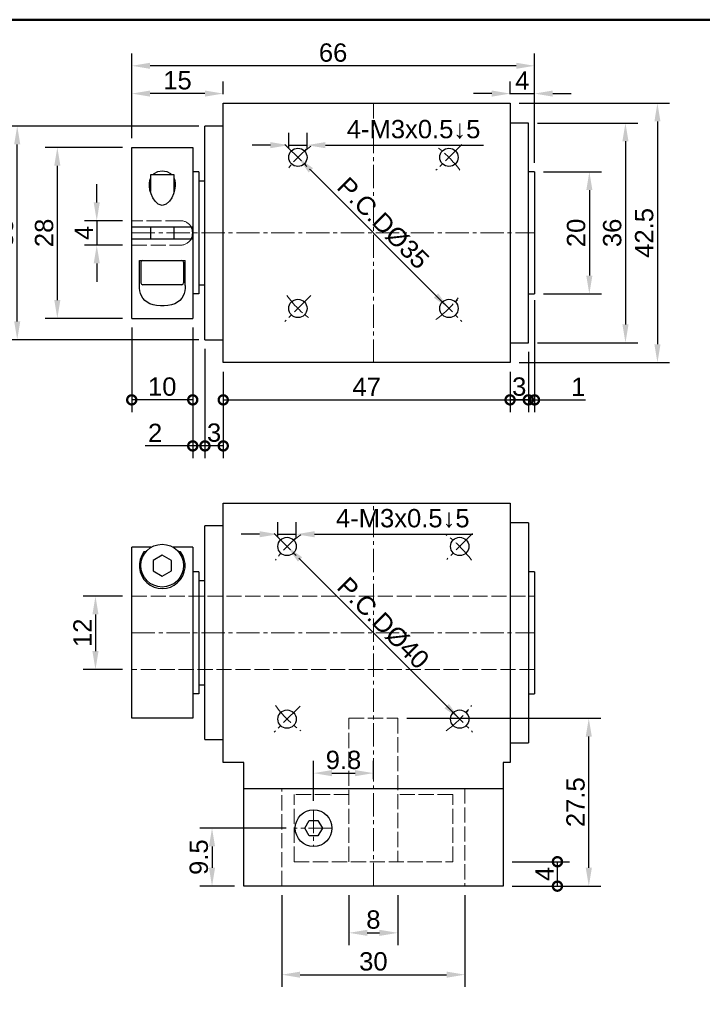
# Model space of a CAD drawing. Header units: millimetres. Extents: x 2723 to 3130, y 721 to 1006.
# Tile 3 of 8: x 2815 to 2927, y 845 to 1006. Entities that reach past the tile are written whole.
import ezdxf

# ---------------------------------------------------------------- set-up
doc = ezdxf.new("R2010")
doc.units = ezdxf.units.MM
doc.linetypes.add('CENTER2', pattern=[28.575, 19.05, -3.175, 3.175, -3.175])
doc.linetypes.add('DASHED', pattern=[0.2068, 0.1655, -0.0413])
for name, color, linetype, lineweight in [('中心線', 6, 'CENTER2', 5), ('剖面線', 2, 'DASHED', 5), ('圖框', 7, 'Continuous', 50), ('標註', 4, 'Continuous', 13)]:
    doc.layers.add(name, color=color, linetype=linetype, lineweight=lineweight)
doc.layers.add('產品', color=7, linetype='Continuous')
doc.styles.get("Standard").update_dxf_attribs({"font": 'arial.ttf'})
doc.dimstyles.new('yuetai', dxfattribs={"dimtxt": 3, "dimasz": 3, "dimexe": 2, "dimexo": 1.5, "dimtad": 1, "dimdsep": 46, "dimtxsty": 'Standard', "dimcen": 0, "dimadec": 0, "dimazin": 0, "dimtfac": 1, "dimtmove": 0, "dimatfit": 3, "dimfxl": 1, "dimarcsym": 0})

# ---------------------------------------------------------------- blocks, each defined once
blk = doc.blocks.new('標題欄框 下標註')
at = {"layer": '圖框'}
blk.add_lwpolyline([(2.28, 89.91), (287.28, 89.91), (287.28, 273.91), (2.28, 273.91)], close=True, dxfattribs=at)
blk = doc.blocks.new('_DotSmall')
at = {"color": 0, "linetype": 'ByBlock', "const_width": 0.5}
blk.add_lwpolyline([(-0.0625, 0, 1), (0.0625, 0, 1)], format="xyb", close=True, dxfattribs=at)
blk = doc.blocks.new('*D4')
at = {"layer": 'Defpoints', "color": 0, "transparency": 16777216}
for p in [(2894.49, 868.31), (2903.4, 868.31), (2894.49, 864.31)]:
    blk.add_point(p, dxfattribs=at)
at = {"layer": '標註', "color": 0, "lineweight": -2, "transparency": 16777216}
for p, q in [((2895.99, 868.31), (2905.4, 868.31)), ((2903.4, 864.31), (2903.4, 868.31)), ((2895.99, 864.31), (2905.4, 864.31))]:
    blk.add_line(p, q, dxfattribs=at)
at = {"layer": '標註', "color": 0, "lineweight": -2, "transparency": 16777216, "xscale": 3, "yscale": 3, "zscale": 3}
for p, rotation in [((2903.4, 868.31), 90), ((2903.4, 864.31), 270)]:
    blk.add_blockref('_DotSmall', p, dxfattribs=dict(at, rotation=rotation))
at = {"layer": '標註', "color": 0, "transparency": 16777216, "insert": (2901.28, 866.31), "char_height": 3, "attachment_point": 5, "rotation": 90}
blk.add_mtext('4', dxfattribs=at)
blk = doc.blocks.new('*D5')
at = {"layer": 'Defpoints', "color": 0, "transparency": 16777216}
for p in [(2877.24, 891.81), (2908.54, 891.81), (2894.49, 864.31)]:
    blk.add_point(p, dxfattribs=at)
at = {"layer": '標註', "color": 0, "lineweight": -2, "transparency": 16777216}
for p, q in [((2878.74, 891.81), (2910.54, 891.81)), ((2908.54, 867.31), (2908.54, 888.81)), ((2895.99, 864.31), (2910.54, 864.31))]:
    blk.add_line(p, q, dxfattribs=at)
at = {"layer": '標註', "color": 0, "transparency": 16777216}
for points in [[(2908.04, 888.81), (2909.04, 888.81), (2908.54, 891.81)], [(2908.04, 867.31), (2909.04, 867.31), (2908.54, 864.31)]]:
    blk.add_solid(points, dxfattribs=at)
at = {"layer": '標註', "color": 0, "transparency": 16777216, "insert": (2906.38, 878.06), "char_height": 3, "attachment_point": 5, "rotation": 90}
blk.add_mtext('27.5', dxfattribs=at)
blk = doc.blocks.new('*D6')
at = {"layer": 'Defpoints', "color": 0, "transparency": 16777216}
for p in [(2860.87, 983.68), (2885.62, 958.93), (2885.62, 958.93)]:
    blk.add_point(p, dxfattribs=at)
at = {"layer": '標註', "color": 0, "lineweight": -2, "transparency": 16777216}
for p, q in [((2861.93, 984.74), (2862.28, 985.1)), ((2862.99, 981.56), (2883.5, 961.06)), ((2886.68, 960), (2887.03, 960.35))]:
    blk.add_line(p, q, dxfattribs=at)
at = {"layer": '標註', "color": 0, "transparency": 16777216}
for points in [[(2863.34, 981.92), (2862.64, 981.21), (2860.87, 983.68)], [(2883.85, 961.41), (2883.14, 960.7), (2885.62, 958.93)]]:
    blk.add_solid(points, dxfattribs=at)
at = {"layer": '標註', "color": 0, "transparency": 16777216, "insert": (2874.83, 972.89), "char_height": 3, "attachment_point": 5, "rotation": 315}
blk.add_mtext('P.C.DØ35', dxfattribs=at)
blk = doc.blocks.new('*D7')
at = {"layer": 'Defpoints', "color": 0, "transparency": 16777216}
for p in [(2848.64, 950.06), (2895.64, 950.06), (2895.64, 943.96)]:
    blk.add_point(p, dxfattribs=at)
at = {"layer": '標註', "color": 0, "lineweight": -2, "transparency": 16777216}
for p, q in [((2848.64, 948.56), (2848.64, 941.96)), ((2895.64, 948.56), (2895.64, 941.96)), ((2848.64, 943.96), (2895.64, 943.96))]:
    blk.add_line(p, q, dxfattribs=at)
at = {"layer": '標註', "color": 0, "lineweight": -2, "transparency": 16777216, "xscale": 3, "yscale": 3, "zscale": 3, "rotation": 180}
blk.add_blockref('_DotSmall', (2848.64, 943.96), dxfattribs=at)
at = {"layer": '標註', "color": 0, "lineweight": -2, "transparency": 16777216, "xscale": 3, "yscale": 3, "zscale": 3}
blk.add_blockref('_DotSmall', (2895.64, 943.96), dxfattribs=at)
at = {"layer": '標註', "color": 0, "transparency": 16777216, "insert": (2872.14, 946.09), "char_height": 3, "attachment_point": 5}
blk.add_mtext('47', dxfattribs=at)
blk = doc.blocks.new('*D8')
at = {"layer": 'Defpoints', "color": 0, "transparency": 16777216}
for p in [(2845.64, 953.81), (2848.64, 950.06), (2845.64, 936.42)]:
    blk.add_point(p, dxfattribs=at)
at = {"layer": '標註', "color": 0, "lineweight": -2, "transparency": 16777216}
for p, q in [((2845.64, 952.31), (2845.64, 934.42)), ((2848.64, 948.56), (2848.64, 934.42)), ((2848.64, 936.42), (2845.64, 936.42))]:
    blk.add_line(p, q, dxfattribs=at)
at = {"layer": '標註', "color": 0, "lineweight": -2, "transparency": 16777216, "xscale": 3, "yscale": 3, "zscale": 3, "rotation": 180}
blk.add_blockref('_DotSmall', (2845.64, 936.42), dxfattribs=at)
at = {"layer": '標註', "color": 0, "lineweight": -2, "transparency": 16777216, "xscale": 3, "yscale": 3, "zscale": 3}
blk.add_blockref('_DotSmall', (2848.64, 936.42), dxfattribs=at)
at = {"layer": '標註', "color": 0, "transparency": 16777216, "insert": (2847.14, 938.58), "char_height": 3, "attachment_point": 5}
blk.add_mtext('3', dxfattribs=at)
blk = doc.blocks.new('*D9')
at = {"layer": 'Defpoints', "color": 0, "transparency": 16777216}
for p in [(2898.64, 953.31), (2895.64, 950.06), (2898.64, 943.96)]:
    blk.add_point(p, dxfattribs=at)
at = {"layer": '標註', "color": 0, "lineweight": -2, "transparency": 16777216}
for p, q in [((2898.64, 951.81), (2898.64, 941.96)), ((2895.64, 948.56), (2895.64, 941.96)), ((2895.64, 943.96), (2898.64, 943.96))]:
    blk.add_line(p, q, dxfattribs=at)
at = {"layer": '標註', "color": 0, "lineweight": -2, "transparency": 16777216, "xscale": 3, "yscale": 3, "zscale": 3, "rotation": 180}
blk.add_blockref('_DotSmall', (2895.64, 943.96), dxfattribs=at)
at = {"layer": '標註', "color": 0, "lineweight": -2, "transparency": 16777216, "xscale": 3, "yscale": 3, "zscale": 3}
blk.add_blockref('_DotSmall', (2898.64, 943.96), dxfattribs=at)
at = {"layer": '標註', "color": 0, "transparency": 16777216, "insert": (2897.14, 946.12), "char_height": 3, "attachment_point": 5}
blk.add_mtext('3', dxfattribs=at)
blk = doc.blocks.new('*D10')
at = {"layer": 'Defpoints', "color": 0, "transparency": 16777216}
for p in [(2833.64, 957.31), (2843.64, 957.31), (2833.64, 943.96)]:
    blk.add_point(p, dxfattribs=at)
at = {"layer": '標註', "color": 0, "lineweight": -2, "transparency": 16777216}
for p, q in [((2833.64, 955.81), (2833.64, 941.96)), ((2843.64, 955.81), (2843.64, 941.96)), ((2843.64, 943.96), (2833.64, 943.96))]:
    blk.add_line(p, q, dxfattribs=at)
at = {"layer": '標註', "color": 0, "lineweight": -2, "transparency": 16777216, "xscale": 3, "yscale": 3, "zscale": 3, "rotation": 180}
blk.add_blockref('_DotSmall', (2833.64, 943.96), dxfattribs=at)
at = {"layer": '標註', "color": 0, "lineweight": -2, "transparency": 16777216, "xscale": 3, "yscale": 3, "zscale": 3}
blk.add_blockref('_DotSmall', (2843.64, 943.96), dxfattribs=at)
at = {"layer": '標註', "color": 0, "transparency": 16777216, "insert": (2838.64, 946.12), "char_height": 3, "attachment_point": 5}
blk.add_mtext('10', dxfattribs=at)
blk = doc.blocks.new('*D11')
at = {"layer": 'Defpoints', "color": 0, "transparency": 16777216}
for p in [(2899.64, 961.81), (2898.64, 953.31), (2899.64, 943.96)]:
    blk.add_point(p, dxfattribs=at)
at = {"layer": '標註', "color": 0, "lineweight": -2, "transparency": 16777216}
for p, q in [((2899.64, 960.31), (2899.64, 941.96)), ((2898.64, 951.81), (2898.64, 941.96)), ((2898.64, 943.96), (2895.64, 943.96)), ((2898.64, 943.96), (2899.64, 943.96)), ((2899.64, 943.96), (2908, 943.96))]:
    blk.add_line(p, q, dxfattribs=at)
at = {"layer": '標註', "color": 0, "lineweight": -2, "transparency": 16777216, "xscale": 3, "yscale": 3, "zscale": 3}
blk.add_blockref('_DotSmall', (2898.64, 943.96), dxfattribs=at)
at = {"layer": '標註', "color": 0, "lineweight": -2, "transparency": 16777216, "xscale": 3, "yscale": 3, "zscale": 3, "rotation": 180}
blk.add_blockref('_DotSmall', (2899.64, 943.96), dxfattribs=at)
at = {"layer": '標註', "color": 0, "transparency": 16777216, "insert": (2906.82, 946.09), "char_height": 3, "attachment_point": 5}
blk.add_mtext('1', dxfattribs=at)
blk = doc.blocks.new('*D12')
at = {"layer": 'Defpoints', "color": 0, "transparency": 16777216}
for p in [(2895.64, 992.56), (2895.64, 950.06), (2919.79, 950.06)]:
    blk.add_point(p, dxfattribs=at)
at = {"layer": '標註', "color": 0, "lineweight": -2, "transparency": 16777216}
for p, q in [((2897.14, 992.56), (2921.79, 992.56)), ((2919.79, 989.56), (2919.79, 953.06)), ((2897.14, 950.06), (2921.79, 950.06))]:
    blk.add_line(p, q, dxfattribs=at)
at = {"layer": '標註', "color": 0, "transparency": 16777216}
for points in [[(2919.29, 989.56), (2920.29, 989.56), (2919.79, 992.56)], [(2919.29, 953.06), (2920.29, 953.06), (2919.79, 950.06)]]:
    blk.add_solid(points, dxfattribs=at)
at = {"layer": '標註', "color": 0, "transparency": 16777216, "insert": (2917.63, 971.31), "char_height": 3, "attachment_point": 5, "rotation": 90}
blk.add_mtext('42.5', dxfattribs=at)
blk = doc.blocks.new('*D13')
at = {"layer": 'Defpoints', "color": 0, "transparency": 16777216}
for p in [(2899.64, 981.31), (2899.64, 961.31), (2908.63, 961.31)]:
    blk.add_point(p, dxfattribs=at)
at = {"layer": '標註', "color": 0, "lineweight": -2, "transparency": 16777216}
for p, q in [((2901.14, 981.31), (2910.63, 981.31)), ((2908.63, 978.31), (2908.63, 964.31)), ((2901.14, 961.31), (2910.63, 961.31))]:
    blk.add_line(p, q, dxfattribs=at)
at = {"layer": '標註', "color": 0, "transparency": 16777216}
for points in [[(2908.13, 978.31), (2909.13, 978.31), (2908.63, 981.31)], [(2908.13, 964.31), (2909.13, 964.31), (2908.63, 961.31)]]:
    blk.add_solid(points, dxfattribs=at)
at = {"layer": '標註', "color": 0, "transparency": 16777216, "insert": (2906.47, 971.31), "char_height": 3, "attachment_point": 5, "rotation": 90}
blk.add_mtext('20', dxfattribs=at)
blk = doc.blocks.new('*D14')
at = {"layer": 'Defpoints', "color": 0, "transparency": 16777216}
for p in [(2833.64, 985.31), (2821.45, 957.31), (2833.64, 957.31)]:
    blk.add_point(p, dxfattribs=at)
at = {"layer": '標註', "color": 0, "lineweight": -2, "transparency": 16777216}
for p, q in [((2832.14, 985.31), (2819.45, 985.31)), ((2821.45, 982.31), (2821.45, 960.31)), ((2832.14, 957.31), (2819.45, 957.31))]:
    blk.add_line(p, q, dxfattribs=at)
at = {"layer": '標註', "color": 0, "transparency": 16777216}
for points in [[(2820.95, 982.31), (2821.95, 982.31), (2821.45, 985.31)], [(2820.95, 960.31), (2821.95, 960.31), (2821.45, 957.31)]]:
    blk.add_solid(points, dxfattribs=at)
at = {"layer": '標註', "color": 0, "transparency": 16777216, "insert": (2819.29, 971.31), "char_height": 3, "attachment_point": 5, "rotation": 90}
blk.add_mtext('28', dxfattribs=at)
blk = doc.blocks.new('*D15')
at = {"layer": 'Defpoints', "color": 0, "transparency": 16777216}
for p in [(2898.64, 989.31), (2898.64, 953.31), (2914.55, 953.31)]:
    blk.add_point(p, dxfattribs=at)
at = {"layer": '標註', "color": 0, "lineweight": -2, "transparency": 16777216}
for p, q in [((2900.14, 989.31), (2916.55, 989.31)), ((2914.55, 986.31), (2914.55, 956.31)), ((2900.14, 953.31), (2916.55, 953.31))]:
    blk.add_line(p, q, dxfattribs=at)
at = {"layer": '標註', "color": 0, "transparency": 16777216}
for points in [[(2914.05, 986.31), (2915.05, 986.31), (2914.55, 989.31)], [(2914.05, 956.31), (2915.05, 956.31), (2914.55, 953.31)]]:
    blk.add_solid(points, dxfattribs=at)
at = {"layer": '標註', "color": 0, "transparency": 16777216, "insert": (2912.39, 971.31), "char_height": 3, "attachment_point": 5, "rotation": 90}
blk.add_mtext('36', dxfattribs=at)
blk = doc.blocks.new('*D22')
at = {"layer": 'Defpoints', "color": 0, "transparency": 16777216}
for p in [(2859.1, 919.95), (2859.1, 919.95), (2887.39, 891.67)]:
    blk.add_point(p, dxfattribs=at)
at = {"layer": '標註', "color": 0, "lineweight": -2, "transparency": 16777216}
for p, q in [((2860.16, 921.01), (2860.52, 921.37)), ((2885.27, 893.79), (2861.22, 917.83)), ((2888.45, 892.73), (2888.8, 893.08))]:
    blk.add_line(p, q, dxfattribs=at)
at = {"layer": '標註', "color": 0, "transparency": 16777216}
for points in [[(2861.58, 918.18), (2860.87, 917.48), (2859.1, 919.95)], [(2885.62, 894.14), (2884.91, 893.43), (2887.39, 891.67)]]:
    blk.add_solid(points, dxfattribs=at)
at = {"layer": '標註', "color": 0, "transparency": 16777216, "insert": (2874.83, 907.39), "char_height": 3, "attachment_point": 5, "rotation": 315}
blk.add_mtext('P.C.DØ40', dxfattribs=at)
blk = doc.blocks.new('*D24')
at = {"layer": 'Defpoints', "color": 0, "transparency": 16777216}
for p in [(2869.24, 864.31), (2877.24, 864.31), (2877.24, 856.66)]:
    blk.add_point(p, dxfattribs=at)
at = {"layer": '標註', "color": 0, "lineweight": -2, "transparency": 16777216}
for p, q in [((2869.24, 862.81), (2869.24, 854.66)), ((2877.24, 862.81), (2877.24, 854.66)), ((2872.24, 856.66), (2874.24, 856.66))]:
    blk.add_line(p, q, dxfattribs=at)
at = {"layer": '標註', "color": 0, "transparency": 16777216}
for points in [[(2872.24, 857.16), (2872.24, 856.16), (2869.24, 856.66)], [(2874.24, 857.16), (2874.24, 856.16), (2877.24, 856.66)]]:
    blk.add_solid(points, dxfattribs=at)
at = {"layer": '標註', "color": 0, "transparency": 16777216, "insert": (2873.24, 858.82), "char_height": 3, "attachment_point": 5}
blk.add_mtext('8', dxfattribs=at)
blk = doc.blocks.new('*D25')
at = {"layer": 'Defpoints', "color": 0, "transparency": 16777216}
for p in [(2858.24, 864.31), (2888.24, 864.31), (2888.24, 849.81)]:
    blk.add_point(p, dxfattribs=at)
at = {"layer": '標註', "color": 0, "lineweight": -2, "transparency": 16777216}
for p, q in [((2858.24, 862.81), (2858.24, 847.81)), ((2888.24, 862.81), (2888.24, 847.81)), ((2861.24, 849.81), (2885.24, 849.81))]:
    blk.add_line(p, q, dxfattribs=at)
at = {"layer": '標註', "color": 0, "transparency": 16777216}
for points in [[(2861.24, 850.31), (2861.24, 849.31), (2858.24, 849.81)], [(2885.24, 850.31), (2885.24, 849.31), (2888.24, 849.81)]]:
    blk.add_solid(points, dxfattribs=at)
at = {"layer": '標註', "color": 0, "transparency": 16777216, "insert": (2873.24, 851.97), "char_height": 3, "attachment_point": 5}
blk.add_mtext('30', dxfattribs=at)
blk = doc.blocks.new('*D26')
at = {"layer": 'Defpoints', "color": 0, "transparency": 16777216}
for p in [(2814.88, 988.81), (2846.14, 988.81), (2846.14, 953.81)]:
    blk.add_point(p, dxfattribs=at)
at = {"layer": '標註', "color": 0, "lineweight": -2, "transparency": 16777216}
for p, q in [((2844.64, 988.81), (2812.88, 988.81)), ((2814.88, 956.81), (2814.88, 985.81)), ((2844.64, 953.81), (2812.88, 953.81))]:
    blk.add_line(p, q, dxfattribs=at)
at = {"layer": '標註', "color": 0, "transparency": 16777216}
for points in [[(2814.38, 985.81), (2815.38, 985.81), (2814.88, 988.81)], [(2814.38, 956.81), (2815.38, 956.81), (2814.88, 953.81)]]:
    blk.add_solid(points, dxfattribs=at)
at = {"layer": '標註', "color": 0, "transparency": 16777216, "insert": (2812.72, 971.31), "char_height": 3, "attachment_point": 5, "rotation": 90}
blk.add_mtext('35', dxfattribs=at)
blk = doc.blocks.new('*D28')
at = {"layer": 'Defpoints', "color": 0, "transparency": 16777216}
for p in [(2860.6, 921.95), (2857.6, 919.95), (2860.6, 919.95)]:
    blk.add_point(p, dxfattribs=at)
at = {"layer": '標註', "color": 0, "lineweight": -2, "transparency": 16777216}
for p, q in [((2857.6, 921.45), (2857.6, 923.95)), ((2860.6, 921.45), (2860.6, 923.95)), ((2854.6, 921.95), (2851.6, 921.95)), ((2857.6, 921.95), (2860.6, 921.95)), ((2863.6, 921.95), (2889.53, 921.95))]:
    blk.add_line(p, q, dxfattribs=at)
at = {"layer": '標註', "color": 0, "transparency": 16777216}
for points in [[(2854.6, 922.45), (2854.6, 921.45), (2857.6, 921.95)], [(2863.6, 922.45), (2863.6, 921.45), (2860.6, 921.95)]]:
    blk.add_solid(points, dxfattribs=at)
at = {"layer": '標註', "color": 0, "transparency": 16777216, "insert": (2878.06, 924.52), "char_height": 3, "attachment_point": 5}
blk.add_mtext('4-M3x0.5↓5', dxfattribs=at)
blk = doc.blocks.new('*D30')
at = {"layer": 'Defpoints', "color": 0, "transparency": 16777216}
for p in [(2862.37, 985.68), (2859.37, 983.68), (2862.37, 983.68)]:
    blk.add_point(p, dxfattribs=at)
at = {"layer": '標註', "color": 0, "lineweight": -2, "transparency": 16777216}
for p, q in [((2859.37, 985.18), (2859.37, 987.68)), ((2862.37, 985.18), (2862.37, 987.68)), ((2856.37, 985.68), (2853.37, 985.68)), ((2859.37, 985.68), (2862.37, 985.68)), ((2865.37, 985.68), (2891.3, 985.68))]:
    blk.add_line(p, q, dxfattribs=at)
at = {"layer": '標註', "color": 0, "transparency": 16777216}
for points in [[(2856.37, 986.18), (2856.37, 985.18), (2859.37, 985.68)], [(2865.37, 986.18), (2865.37, 985.18), (2862.37, 985.68)]]:
    blk.add_solid(points, dxfattribs=at)
at = {"layer": '標註', "color": 0, "transparency": 16777216, "insert": (2879.83, 988.25), "char_height": 3, "attachment_point": 5}
blk.add_mtext('4-M3x0.5↓5', dxfattribs=at)
blk = doc.blocks.new('*D43')
at = {"layer": 'Defpoints', "color": 0, "transparency": 16777216}
for p in [(2873.24, 882.82), (2873.24, 880.31), (2863.44, 876.81)]:
    blk.add_point(p, dxfattribs=at)
at = {"layer": '標註', "color": 0, "lineweight": -2, "transparency": 16777216}
for p, q in [((2863.44, 878.31), (2863.44, 884.82)), ((2873.24, 881.81), (2873.24, 884.82)), ((2866.44, 882.82), (2870.24, 882.82))]:
    blk.add_line(p, q, dxfattribs=at)
at = {"layer": '標註', "color": 0, "transparency": 16777216}
for points in [[(2866.44, 883.32), (2866.44, 882.32), (2863.44, 882.82)], [(2870.24, 883.32), (2870.24, 882.32), (2873.24, 882.82)]]:
    blk.add_solid(points, dxfattribs=at)
at = {"layer": '標註', "color": 0, "transparency": 16777216, "insert": (2868.34, 884.97), "char_height": 3, "attachment_point": 5}
blk.add_mtext('9.8', dxfattribs=at)
blk = doc.blocks.new('*D44')
at = {"layer": 'Defpoints', "color": 0, "transparency": 16777216}
for p in [(2860.44, 873.81), (2846.8, 864.31), (2851.99, 864.31)]:
    blk.add_point(p, dxfattribs=at)
at = {"layer": '標註', "color": 0, "lineweight": -2, "transparency": 16777216}
for p, q in [((2858.94, 873.81), (2844.8, 873.81)), ((2846.8, 870.81), (2846.8, 867.31)), ((2850.49, 864.31), (2844.8, 864.31))]:
    blk.add_line(p, q, dxfattribs=at)
at = {"layer": '標註', "color": 0, "transparency": 16777216}
for points in [[(2846.3, 870.81), (2847.3, 870.81), (2846.8, 873.81)], [(2846.3, 867.31), (2847.3, 867.31), (2846.8, 864.31)]]:
    blk.add_solid(points, dxfattribs=at)
at = {"layer": '標註', "color": 0, "transparency": 16777216, "insert": (2844.65, 869.06), "char_height": 3, "attachment_point": 5, "rotation": 90}
blk.add_mtext('9.5', dxfattribs=at)
blk = doc.blocks.new('*D46')
at = {"layer": 'Defpoints', "color": 0, "transparency": 16777216}
for p in [(2833.64, 911.81), (2827.7, 899.81), (2833.64, 899.81)]:
    blk.add_point(p, dxfattribs=at)
at = {"layer": '標註', "color": 0, "lineweight": -2, "transparency": 16777216}
for p, q in [((2832.14, 911.81), (2825.7, 911.81)), ((2827.7, 908.81), (2827.7, 902.81)), ((2832.14, 899.81), (2825.7, 899.81))]:
    blk.add_line(p, q, dxfattribs=at)
at = {"layer": '標註', "color": 0, "transparency": 16777216}
for points in [[(2827.2, 908.81), (2828.2, 908.81), (2827.7, 911.81)], [(2827.2, 902.81), (2828.2, 902.81), (2827.7, 899.81)]]:
    blk.add_solid(points, dxfattribs=at)
at = {"layer": '標註', "color": 0, "transparency": 16777216, "insert": (2825.57, 905.81), "char_height": 3, "attachment_point": 5, "rotation": 90}
blk.add_mtext('12', dxfattribs=at)
blk = doc.blocks.new('*D48')
at = {"layer": 'Defpoints', "color": 0, "transparency": 16777216}
for p in [(2833.64, 973.31), (2827.91, 969.31), (2833.64, 969.31)]:
    blk.add_point(p, dxfattribs=at)
at = {"layer": '標註', "color": 0, "lineweight": -2, "transparency": 16777216}
for p, q in [((2827.91, 976.31), (2827.91, 979.31)), ((2832.14, 973.31), (2825.91, 973.31)), ((2827.91, 973.31), (2827.91, 969.31)), ((2832.14, 969.31), (2825.91, 969.31)), ((2827.91, 966.31), (2827.91, 963.31))]:
    blk.add_line(p, q, dxfattribs=at)
at = {"layer": '標註', "color": 0, "transparency": 16777216}
for points in [[(2827.41, 976.31), (2828.41, 976.31), (2827.91, 973.31)], [(2827.41, 966.31), (2828.41, 966.31), (2827.91, 969.31)]]:
    blk.add_solid(points, dxfattribs=at)
at = {"layer": '標註', "color": 0, "transparency": 16777216, "insert": (2825.78, 971.31), "char_height": 3, "attachment_point": 5, "rotation": 90}
blk.add_mtext('4', dxfattribs=at)
blk = doc.blocks.new('*D49')
at = {"layer": 'Defpoints', "color": 0, "transparency": 16777216}
for p in [(2843.64, 957.31), (2845.64, 953.81), (2843.64, 936.42)]:
    blk.add_point(p, dxfattribs=at)
at = {"layer": '標註', "color": 0, "lineweight": -2, "transparency": 16777216}
for p, q in [((2843.64, 955.81), (2843.64, 934.42)), ((2845.64, 952.31), (2845.64, 934.42)), ((2843.64, 936.42), (2835.85, 936.42)), ((2845.64, 936.42), (2843.64, 936.42))]:
    blk.add_line(p, q, dxfattribs=at)
at = {"layer": '標註', "color": 0, "lineweight": -2, "transparency": 16777216, "xscale": 3, "yscale": 3, "zscale": 3, "rotation": 180}
blk.add_blockref('_DotSmall', (2843.64, 936.42), dxfattribs=at)
at = {"layer": '標註', "color": 0, "lineweight": -2, "transparency": 16777216, "xscale": 3, "yscale": 3, "zscale": 3}
blk.add_blockref('_DotSmall', (2845.64, 936.42), dxfattribs=at)
at = {"layer": '標註', "color": 0, "transparency": 16777216, "insert": (2837.47, 938.55), "char_height": 3, "attachment_point": 5}
blk.add_mtext('2', dxfattribs=at)
blk = doc.blocks.new('*D51')
at = {"layer": 'Defpoints', "color": 0, "transparency": 16777216}
for p in [(2833.64, 998.68), (2833.64, 985.31), (2899.64, 981.31)]:
    blk.add_point(p, dxfattribs=at)
at = {"layer": '標註', "color": 0, "lineweight": -2, "transparency": 16777216}
for p, q in [((2833.64, 986.81), (2833.64, 1000.68)), ((2899.64, 982.81), (2899.64, 1000.68)), ((2896.64, 998.68), (2836.64, 998.68))]:
    blk.add_line(p, q, dxfattribs=at)
at = {"layer": '標註', "color": 0, "transparency": 16777216}
for points in [[(2836.64, 999.18), (2836.64, 998.18), (2833.64, 998.68)], [(2896.64, 999.18), (2896.64, 998.18), (2899.64, 998.68)]]:
    blk.add_solid(points, dxfattribs=at)
at = {"layer": '標註', "color": 0, "transparency": 16777216, "insert": (2866.64, 1000.83), "char_height": 3, "attachment_point": 5}
blk.add_mtext('66', dxfattribs=at)
blk = doc.blocks.new('*D52')
at = {"layer": 'Defpoints', "color": 0, "transparency": 16777216}
for p in [(2833.64, 994.13), (2848.64, 992.56), (2833.64, 985.31)]:
    blk.add_point(p, dxfattribs=at)
at = {"layer": '標註', "color": 0, "lineweight": -2, "transparency": 16777216}
for p, q in [((2833.64, 986.81), (2833.64, 996.13)), ((2848.64, 994.06), (2848.64, 996.13)), ((2845.64, 994.13), (2836.64, 994.13))]:
    blk.add_line(p, q, dxfattribs=at)
at = {"layer": '標註', "color": 0, "transparency": 16777216}
for points in [[(2836.64, 994.63), (2836.64, 993.63), (2833.64, 994.13)], [(2845.64, 994.63), (2845.64, 993.63), (2848.64, 994.13)]]:
    blk.add_solid(points, dxfattribs=at)
at = {"layer": '標註', "color": 0, "transparency": 16777216, "insert": (2841.14, 996.29), "char_height": 3, "attachment_point": 5}
blk.add_mtext('15', dxfattribs=at)
blk = doc.blocks.new('*D53')
at = {"layer": 'Defpoints', "color": 0, "transparency": 16777216}
for p in [(2899.64, 994.13), (2895.64, 992.56), (2899.64, 981.31)]:
    blk.add_point(p, dxfattribs=at)
at = {"layer": '標註', "color": 0, "lineweight": -2, "transparency": 16777216}
for p, q in [((2895.64, 994.06), (2895.64, 996.13)), ((2899.64, 982.81), (2899.64, 996.13)), ((2892.64, 994.13), (2889.64, 994.13)), ((2895.64, 994.13), (2899.64, 994.13)), ((2902.64, 994.13), (2905.64, 994.13))]:
    blk.add_line(p, q, dxfattribs=at)
at = {"layer": '標註', "color": 0, "transparency": 16777216}
for points in [[(2892.64, 994.63), (2892.64, 993.63), (2895.64, 994.13)], [(2902.64, 994.63), (2902.64, 993.63), (2899.64, 994.13)]]:
    blk.add_solid(points, dxfattribs=at)
at = {"layer": '標註', "color": 0, "transparency": 16777216, "insert": (2897.64, 996.25), "char_height": 3, "attachment_point": 5}
blk.add_mtext('4', dxfattribs=at)

msp = doc.modelspace()

# ---------------------------------------------------------------- linework, layer by layer
at = {"layer": '中心線', "ltscale": 0.2}
for p, q in [((2873.244, 950.059), (2873.244, 992.559)), ((2858.749, 985.805), (2862.991, 981.562)), ((2887.74, 985.805), (2883.497, 981.562)), ((2833.644, 971.309), (2899.644, 971.309)), ((2862.991, 961.056), (2858.749, 956.813)), ((2883.497, 961.056), (2887.74, 956.813)), ((2873.244, 864.309), (2873.244, 927.059)), ((2856.981, 922.073), (2861.224, 917.83)), ((2889.508, 922.073), (2885.265, 917.83)), ((2833.644, 905.809), (2899.644, 905.809)), ((2861.224, 893.788), (2856.981, 889.546)), ((2885.265, 893.788), (2889.508, 889.546)), ((2863.444, 876.809), (2863.444, 870.809)), ((2866.444, 873.809), (2860.444, 873.809))]:
    msp.add_line(p, q, dxfattribs=at)
for centre, radius, start, end in [((2873.244, 971.309), 17.5, 125.86578, 144.13422), ((2873.244, 971.309), 17.5, 35.86578, 54.13422), ((2873.244, 971.309), 17.5, 215.86578, 234.13422), ((2873.244, 971.309), 17.5, 305.86578, 324.13422), ((2873.244, 905.809), 20, 126.54531, 143.45469), ((2873.244, 905.809), 20, 36.54531, 53.45469), ((2873.244, 905.809), 20, 216.54531, 233.45469), ((2873.244, 905.809), 20, 306.54531, 323.45469)]:
    msp.add_arc(centre, radius, start, end, dxfattribs=at)
at = {"layer": '剖面線', "ltscale": 15}
for p, q in [((2841.644, 973.309), (2833.644, 973.309)), ((2833.644, 969.309), (2841.644, 969.309)), ((2833.644, 911.809), (2899.644, 911.809)), ((2899.644, 899.809), (2833.644, 899.809)), ((2869.244, 891.809), (2877.244, 891.809)), ((2869.244, 868.309), (2869.244, 891.809)), ((2877.244, 891.809), (2877.244, 868.309)), ((2858.244, 864.309), (2858.244, 880.309)), ((2869.244, 880.309), (2858.244, 880.309)), ((2869.244, 879.309), (2860.244, 879.309)), ((2860.244, 868.309), (2860.244, 879.309)), ((2888.244, 880.309), (2877.244, 880.309)), ((2886.244, 879.309), (2877.244, 879.309)), ((2886.244, 868.309), (2886.244, 879.309)), ((2888.244, 880.309), (2888.244, 864.309)), ((2860.244, 868.309), (2886.244, 868.309)), ((2858.244, 864.309), (2888.244, 864.309))]:
    msp.add_line(p, q, dxfattribs=at)
for start, end in [(30, 90), (270, 330)]:
    msp.add_arc((2841.644, 971.309), 2, start, end, dxfattribs=at)
at = {"layer": '產品'}
for p, q in [((2848.644, 992.559), (2895.644, 992.559)), ((2848.644, 950.059), (2848.644, 992.559)), ((2895.644, 992.559), (2895.644, 950.059)), ((2848.644, 988.809), (2845.644, 988.809)), ((2845.644, 953.809), (2845.644, 988.809)), ((2898.644, 989.309), (2895.644, 989.309)), ((2898.644, 953.309), (2898.644, 989.309)), ((2833.644, 985.309), (2843.644, 985.309)), ((2833.644, 957.309), (2833.644, 985.309)), ((2843.644, 985.309), (2843.644, 957.309)), ((2840.594, 980.809), (2836.694, 980.809)), ((2836.694, 980.809), (2836.694, 978.088)), ((2840.594, 978.088), (2840.594, 980.809)), ((2844.644, 981.309), (2843.644, 981.309)), ((2844.644, 981.309), (2844.644, 961.309)), ((2899.644, 981.309), (2898.644, 981.309)), ((2899.644, 981.309), (2899.644, 961.309)), ((2845.644, 979.809), (2844.644, 979.809)), ((2833.644, 972.309), (2843.644, 972.309)), ((2836.694, 972.309), (2836.694, 970.309)), ((2840.594, 970.309), (2840.594, 972.309)), ((2843.644, 970.309), (2833.644, 970.309)), ((2834.893, 966.809), (2842.396, 966.809)), ((2834.893, 962.705), (2834.893, 966.809)), ((2835.144, 966.509), (2835.144, 963.109)), ((2842.144, 966.509), (2842.144, 963.109)), ((2842.396, 962.705), (2842.396, 966.809)), ((2841.844, 962.809), (2835.444, 962.809)), ((2844.644, 961.309), (2843.644, 961.309)), ((2844.644, 962.809), (2845.644, 962.809)), ((2898.644, 961.309), (2899.644, 961.309)), ((2833.644, 957.309), (2843.644, 957.309)), ((2845.644, 953.809), (2848.644, 953.809)), ((2895.644, 953.309), (2898.644, 953.309)), ((2895.644, 950.059), (2848.644, 950.059)), ((2848.644, 884.559), (2848.644, 927.059)), ((2848.644, 927.059), (2895.644, 927.059)), ((2895.644, 927.059), (2895.644, 884.559)), ((2848.644, 923.309), (2845.644, 923.309)), ((2845.644, 888.309), (2845.644, 923.309)), ((2898.644, 923.809), (2895.644, 923.809)), ((2898.644, 923.809), (2898.644, 887.809)), ((2833.644, 891.809), (2833.644, 919.809)), ((2836.842, 919.809), (2833.644, 919.809)), ((2843.644, 919.809), (2840.447, 919.809)), ((2843.644, 919.809), (2843.644, 891.809)), ((2835.969, 919.066), (2835.65, 919.066)), ((2838.644, 918.541), (2837.144, 917.675)), ((2837.144, 917.675), (2837.144, 915.943)), ((2840.144, 917.675), (2838.644, 918.541)), ((2840.144, 915.943), (2840.144, 917.675)), ((2841.639, 919.066), (2841.319, 919.066)), ((2837.144, 915.943), (2838.644, 915.077)), ((2838.644, 915.077), (2840.144, 915.943)), ((2844.644, 915.809), (2843.644, 915.809)), ((2844.644, 915.809), (2843.644, 915.809)), ((2844.644, 915.809), (2844.644, 895.809)), ((2899.644, 915.809), (2898.644, 915.809)), ((2899.644, 915.809), (2899.644, 895.809)), ((2845.644, 914.309), (2844.644, 914.309)), ((2845.644, 914.309), (2845.144, 914.309)), ((2843.644, 905.909), (2843.644, 905.809)), ((2844.644, 897.309), (2845.644, 897.309)), ((2845.144, 897.309), (2845.644, 897.309)), ((2844.644, 895.809), (2843.644, 895.809)), ((2844.644, 895.809), (2843.644, 895.809)), ((2898.644, 895.809), (2899.644, 895.809)), ((2843.644, 891.809), (2833.644, 891.809)), ((2845.644, 888.309), (2848.644, 888.309)), ((2895.644, 887.809), (2898.644, 887.809)), ((2851.994, 884.559), (2848.644, 884.559)), ((2851.994, 880.309), (2851.994, 884.559)), ((2894.494, 884.559), (2894.494, 880.309)), ((2895.644, 884.559), (2894.494, 884.559)), ((2851.994, 864.309), (2851.994, 880.309)), ((2851.994, 880.309), (2894.494, 880.309)), ((2894.494, 880.309), (2894.494, 864.309)), ((2862.001, 873.809), (2862.723, 875.059)), ((2862.723, 875.059), (2864.166, 875.059)), ((2864.166, 875.059), (2864.888, 873.809)), ((2862.723, 872.559), (2862.001, 873.809)), ((2864.166, 872.559), (2862.723, 872.559)), ((2864.888, 873.809), (2864.166, 872.559)), ((2894.494, 864.309), (2851.994, 864.309))]:
    msp.add_line(p, q, dxfattribs=at)
for points in [[(2837.077, 980.809), (2837.32, 981.067), (2837.921, 981.383), (2838.644, 981.499), (2839.368, 981.383), (2839.969, 981.067), (2840.212, 980.809)], [(2838.644, 975.809), (2837.984, 976.024), (2837.468, 976.509), (2837.097, 977.071), (2836.816, 977.686), (2836.624, 978.32), (2836.528, 978.939), (2836.531, 979.522), (2836.649, 980.101), (2836.694, 980.195)], [(2840.594, 980.195), (2840.64, 980.101), (2840.758, 979.522), (2840.76, 978.939), (2840.664, 978.32), (2840.473, 977.686), (2840.192, 977.071), (2839.821, 976.509), (2839.305, 976.024), (2838.644, 975.809)], [(2842.396, 962.705), (2842.382, 962.254), (2842.328, 961.818), (2842.226, 961.398), (2842.064, 960.992), (2841.829, 960.603), (2841.514, 960.252), (2841.126, 959.955), (2840.68, 959.718), (2840.157, 959.532), (2839.566, 959.403), (2838.948, 959.34), (2838.341, 959.34), (2837.722, 959.403), (2837.132, 959.532), (2836.609, 959.718), (2836.163, 959.955), (2835.774, 960.252), (2835.46, 960.603), (2835.224, 960.992), (2835.063, 961.398), (2834.961, 961.818), (2834.906, 962.254), (2834.893, 962.705)]]:
    msp.add_lwpolyline(points, dxfattribs=at)
for centre, radius in [((2860.87, 983.684), 1.5), ((2885.619, 983.684), 1.5), ((2860.87, 958.935), 1.5), ((2885.619, 958.935), 1.5), ((2859.102, 919.951), 1.5), ((2887.387, 919.951), 1.5), ((2838.644, 916.809), 3.5), ((2859.102, 891.667), 1.5), ((2887.387, 891.667), 1.5), ((2863.444, 873.809), 3)]:
    msp.add_circle(centre, radius, dxfattribs=at)
for centre, radius, start, end in [((2841.644, 971.309), 2, 330, 30), ((2835.444, 966.509), 0.3, 90, 180), ((2841.844, 966.509), 0.3, 0, 90), ((2835.444, 963.109), 0.3, 180, 270), ((2841.844, 963.109), 0.3, 270, 0), ((2838.644, 916.809), 3.75, 142.99489, 37.00511)]:
    msp.add_arc(centre, radius, start, end, dxfattribs=at)

# ---------------------------------------------------------------- block references
at = {"layer": '圖框', "xscale": 1.426940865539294, "yscale": 1.426940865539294, "zscale": 1.426940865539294}
msp.add_blockref('標題欄框 下標註', (2719.95, 615.38), dxfattribs=at)

# ---------------------------------------------------------------- dimensions: what is measured, and where the dimension line sits
at = {"layer": '標註'}
for base, p1, p2, angle, picture, middle in [((2833.644, 998.676), (2899.644, 981.309), (2833.644, 985.309), 180, '*D51', (2866.644, 1000.833)), ((2919.789, 950.059), (2895.644, 992.559), (2895.644, 950.059), 90, '*D12', (2917.632, 971.309)), ((2814.879, 988.809), (2846.144, 953.809), (2846.144, 988.809), 90, '*D26', (2812.722, 971.309)), ((2914.549, 953.309), (2898.644, 989.309), (2898.644, 953.309), 90, '*D15', (2912.392, 971.309)), ((2821.447, 957.309), (2833.644, 985.309), (2833.644, 957.309), 90, '*D14', (2819.29, 971.309)), ((2908.629, 961.309), (2899.644, 981.309), (2899.644, 961.309), 90, '*D13', (2906.472, 971.309)), ((2827.907, 969.309), (2833.644, 973.309), (2833.644, 969.309), 90, '*D48', (2825.782, 971.309)), ((2827.697, 899.809), (2833.644, 911.809), (2833.644, 899.809), 90, '*D46', (2825.566, 905.809)), ((2908.538, 891.809), (2894.494, 864.309), (2877.244, 891.809), 90, '*D5', (2906.381, 878.059)), ((2846.804, 864.309), (2860.444, 873.809), (2851.994, 864.309), 90, '*D44', (2844.648, 869.059))]:
    dim = msp.add_linear_dim(base=base, p1=p1, p2=p2, angle=angle, dimstyle='yuetai', dxfattribs=at)
    dim.commit()
    dim.dimension.update_dxf_attribs({"geometry": picture, "text_midpoint": middle})
for base, p1, p2, picture, middle in [((2833.644, 994.129), (2848.644, 992.559), (2833.644, 985.309), '*D52', (2841.144, 996.286)), ((2899.644, 994.129), (2895.644, 992.559), (2899.644, 981.309), '*D53', (2897.644, 996.254)), ((2873.244, 882.817), (2863.444, 876.809), (2873.244, 880.309), '*D43', (2868.344, 884.973)), ((2888.244, 849.809), (2858.244, 864.309), (2888.244, 864.309), '*D25', (2873.244, 851.967)), ((2877.244, 856.66), (2869.244, 864.309), (2877.244, 864.309), '*D24', (2873.244, 858.817))]:
    dim = msp.add_linear_dim(base=base, p1=p1, p2=p2, dimstyle='yuetai', dxfattribs=at)
    dim.commit()
    dim.dimension.update_dxf_attribs({"geometry": picture, "text_midpoint": middle})
for base, p1, p2, picture, middle in [((2862.37, 985.684), (2859.37, 983.684), (2862.37, 983.684), '*D30', (2879.833, 988.254)), ((2860.602, 921.951), (2857.602, 919.951), (2860.602, 919.951), '*D28', (2878.065, 924.521))]:
    dim = msp.add_linear_dim(base=base, p1=p1, p2=p2, text='4-M<>x0.5↓5', dimstyle='yuetai', dxfattribs=at)
    dim.commit()
    dim.dimension.update_dxf_attribs({"geometry": picture, "text_midpoint": middle})
for p1, p2, picture, middle in [((2860.87, 983.684), (2885.619, 958.935), '*D6', (2874.829, 972.894)), ((2887.387, 891.667), (2859.102, 919.951), '*D22', (2874.829, 907.394))]:
    dim = msp.add_aligned_dim(p1=p1, p2=p2, distance=0, text='P.C.DØ<>', dimstyle='yuetai', dxfattribs=at)
    dim.commit()
    dim.dimension.update_dxf_attribs({"geometry": picture, "text_midpoint": middle})
for base, p1, p2, picture, middle in [((2899.644, 943.962), (2898.644, 953.309), (2899.644, 961.809), '*D11', (2906.822, 946.093)), ((2833.644, 943.962), (2843.644, 957.309), (2833.644, 957.309), '*D10', (2838.644, 946.119)), ((2895.644, 943.962), (2848.644, 950.059), (2895.644, 950.059), '*D7', (2872.144, 946.087))]:
    dim = msp.add_linear_dim(base=base, p1=p1, p2=p2, dimstyle='yuetai', override={"dimblk1": 'DotSmall', "dimblk2": 'DotSmall', "dimsah": 1}, dxfattribs=at)
    dim.commit()
    dim.dimension.update_dxf_attribs({"geometry": picture, "text_midpoint": middle})
for base, p1, p2, picture, middle in [((2843.644, 936.419), (2845.644, 953.809), (2843.644, 957.309), '*D49', (2837.467, 936.419)), ((2845.644, 936.419), (2848.644, 950.059), (2845.644, 953.809), '*D8', (2847.144, 936.419)), ((2898.644, 943.962), (2895.644, 950.059), (2898.644, 953.309), '*D9', (2897.144, 943.962))]:
    dim = msp.add_linear_dim(base=base, p1=p1, p2=p2, dimstyle='yuetai', override={"dimblk1": 'DotSmall', "dimblk2": 'DotSmall', "dimsah": 1}, dxfattribs=at)
    dim.commit()
    dim.dimension.update_dxf_attribs({"geometry": picture, "text_midpoint": middle, "dimtype": 160})
dim = msp.add_linear_dim(base=(2903.404, 868.309), p1=(2894.494, 864.309), p2=(2894.494, 868.309), angle=90, dimstyle='yuetai', override={"dimblk1": 'DotSmall', "dimblk2": 'DotSmall', "dimsah": 1}, dxfattribs=at)
dim.commit()
dim.dimension.update_dxf_attribs({"geometry": '*D4', "text_midpoint": (2901.279, 866.309)})

doc.saveas('drawing.dxf')
